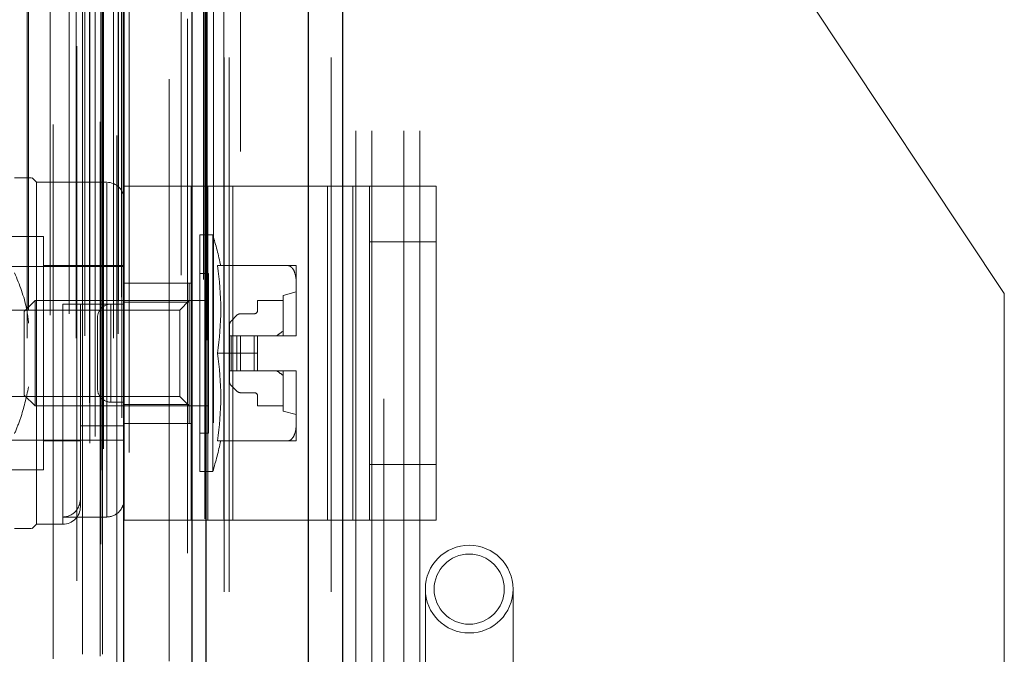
# Model space of a CAD drawing. Header units: inches. Extents: x 0.2 to 10.8, y 0.2 to 8.2.
# Tile 86 of 112: x 6.052 to 6.236, y 4.758 to 4.877. Entities that reach past the tile are written whole.
import ezdxf

# ---------------------------------------------------------------- set-up
doc = ezdxf.new("R2010")
doc.units = ezdxf.units.IN
doc.header["$MEASUREMENT"] = 0
doc.linetypes.add('HIDDEN', pattern=[0.07500000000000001, 0.05, -0.025])
doc.layers.add('DIMENSIONS', color=140, linetype='Continuous')
doc.styles.add('SLDTEXTSTYLE0', font='TXT', dxfattribs={"width": 0.7})
doc.dimstyles.new('SLDDIMSTYLE0', dxfattribs={"dimtxt": 0.0849609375, "dimasz": 0.13, "dimexe": 0, "dimexo": 0.0625, "dimgap": 0.021240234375, "dimtad": 0, "dimtih": 1, "dimtoh": 1, "dimlfac": 12, "dimrnd": 1e-09, "dimzin": 12, "dimdsep": 46, "dimtxsty": 'SLDTEXTSTYLE0', "dimsah": 1, "dimcen": 0.09, "dimadec": 0, "dimazin": 3, "dimtfac": 1, "dimtofl": 0, "dimtmove": 0, "dimatfit": 3, "dimfxl": 0, "dimfrac": 2, "dimtolj": 1, "dimtzin": 12, "dimarcsym": 0})

# ---------------------------------------------------------------- blocks, each defined once
blk = doc.blocks.new('_D_22')
at = {"layer": 'DIMENSIONS'}
for p, q in [((6.064457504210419, 4.907829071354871), (5.594720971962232, 4.907829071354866)), ((5.719720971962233, 4.907829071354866), (5.719720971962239, 4.338970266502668)), ((5.558146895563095, 4.184919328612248), (5.529616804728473, 4.184919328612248)), ((5.529616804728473, 4.184919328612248), (5.529616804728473, 4.049888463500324)), ((5.881295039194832, 4.184919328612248), (5.909825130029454, 4.184919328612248)), ((5.909825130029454, 4.184919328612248), (5.909825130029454, 4.049888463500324)), ((5.529616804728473, 4.049888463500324), (5.558146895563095, 4.049888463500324)), ((5.909825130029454, 4.049888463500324), (5.881295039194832, 4.049888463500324)), ((5.719720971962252, 3.367495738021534), (5.719720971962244, 4.030868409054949)), ((6.064457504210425, 3.367495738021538), (5.594720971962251, 3.367495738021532))]:
    blk.add_line(p, q, dxfattribs=at)
for points in [[(5.719720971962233, 4.907829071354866), (5.699720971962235, 4.777829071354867), (5.739720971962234, 4.777829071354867)], [(5.719720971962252, 3.367495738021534), (5.73972097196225, 3.497495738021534), (5.69972097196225, 3.497495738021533)]]:
    blk.add_solid(points, dxfattribs=at)
at = {"layer": 'DIMENSIONS', "char_height": 0.08333333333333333, "attachment_point": 1, "style": 'SLDTEXTSTYLE0'}
for s, insert in [('18.48', (5.558146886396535, 4.311361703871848)), ('469.5', (5.558146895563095, 4.157310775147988))]:
    blk.add_mtext(s, dxfattribs=dict(at, insert=insert))
blk = doc.blocks.new('_D_23')
at = {"layer": 'DIMENSIONS'}
for p, q in [((6.033874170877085, 5.023079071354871), (5.121119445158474, 5.023079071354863)), ((5.246119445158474, 5.023079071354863), (5.246119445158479, 4.394525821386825)), ((5.084545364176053, 4.264394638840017), (5.05601527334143, 4.264394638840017)), ((5.05601527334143, 4.264394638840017), (5.05601527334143, 4.129363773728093)), ((5.407693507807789, 4.264394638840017), (5.436223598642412, 4.264394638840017)), ((5.436223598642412, 4.264394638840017), (5.436223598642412, 4.129363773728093)), ((5.05601527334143, 4.129363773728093), (5.084545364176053, 4.129363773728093)), ((5.436223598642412, 4.129363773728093), (5.407693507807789, 4.129363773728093)), ((5.246119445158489, 3.252162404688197), (5.246119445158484, 3.975312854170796)), ((6.033874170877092, 3.252162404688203), (5.121119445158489, 3.252162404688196))]:
    blk.add_line(p, q, dxfattribs=at)
for points in [[(5.246119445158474, 5.023079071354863), (5.226119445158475, 4.893079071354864), (5.266119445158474, 4.893079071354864)], [(5.246119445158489, 3.252162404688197), (5.266119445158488, 3.382162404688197), (5.226119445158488, 3.382162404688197)]]:
    blk.add_solid(points, dxfattribs=at)
at = {"layer": 'DIMENSIONS', "char_height": 0.08333333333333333, "attachment_point": 1, "style": 'SLDTEXTSTYLE0'}
for s, insert in [('21.25', (5.084545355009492, 4.390837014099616)), ('539.8', (5.084545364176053, 4.236786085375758)), ('OPENING', (4.98408239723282, 4.082735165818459))]:
    blk.add_mtext(s, dxfattribs=dict(at, insert=insert))

msp = doc.modelspace()

# ---------------------------------------------------------------- linework, layer by layer
at = {"color": 7, "linetype": 'Continuous', "lineweight": 25}
for p, q in [((6.10558618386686, 3.169745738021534), (6.10558618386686, 5.114394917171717)), ((6.11195014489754, 5.115575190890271), (6.11195014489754, 3.169745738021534)), ((6.083874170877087, 3.169745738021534), (6.083874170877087, 5.105162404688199)), ((6.086510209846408, 3.169745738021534), (6.086510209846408, 5.105421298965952)), ((6.071071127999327, 3.19585015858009), (6.071071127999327, 5.079458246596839))]:
    msp.add_line(p, q, dxfattribs=at)
at = {"color": 7, "linetype": 'HIDDEN', "lineweight": 18}
for p, q in [((6.105586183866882, 3.169745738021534), (6.105586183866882, 5.114394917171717)), ((6.10982882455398, 3.169745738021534), (6.10982882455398, 5.114394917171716)), ((6.109828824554, 3.169745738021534), (6.109828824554, 5.114394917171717)), ((6.11195014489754, 5.115575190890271), (6.11195014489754, 3.169745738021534)), ((6.111950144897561, 3.169745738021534), (6.111950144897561, 5.115575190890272)), ((6.111950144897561, 3.169745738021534), (6.111950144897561, 5.115575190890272)), ((6.08651020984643, 3.169745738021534), (6.086510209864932, 5.105421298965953)), ((6.089874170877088, 3.169745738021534), (6.089874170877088, 5.105162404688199)), ((6.090752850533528, 3.169745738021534), (6.090752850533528, 5.105421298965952)), ((6.090752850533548, 3.169745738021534), (6.090752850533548, 5.105421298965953)), ((6.086255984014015, 3.183379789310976), (6.086255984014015, 5.091928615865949)), ((6.066845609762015, 3.192516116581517), (6.066845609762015, 5.082792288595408)), ((6.066845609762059, 3.192516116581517), (6.066845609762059, 5.082792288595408)), ((6.072113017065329, 3.19585015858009), (6.072113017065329, 5.079458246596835)), ((6.064707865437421, 3.197584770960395), (6.064707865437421, 5.07772363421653)), ((6.066761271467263, 5.078698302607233), (6.066761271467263, 3.19661010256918)), ((6.067270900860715, 3.196520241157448), (6.067270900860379, 5.07878816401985)), ((6.065700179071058, 3.198839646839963), (6.065700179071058, 5.076506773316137)), ((6.083000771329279, 5.076974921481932), (6.083000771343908, 3.198338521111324)), ((6.083000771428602, 5.076973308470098), (6.083000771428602, 3.198346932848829)), ((6.071146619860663, 3.20133449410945), (6.071146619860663, 5.073973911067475)), ((6.07117343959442, 3.201544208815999), (6.07117343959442, 5.073764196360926)), ((6.062310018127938, 5.07181914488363), (6.062310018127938, 3.203497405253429)), ((6.070695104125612, 3.202298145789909), (6.070695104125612, 5.073010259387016)), ((6.070695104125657, 3.202298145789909), (6.070695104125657, 5.073010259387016)), ((6.064676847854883, 3.205131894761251), (6.064676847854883, 5.070176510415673)), ((6.079564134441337, 5.065672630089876), (6.079564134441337, 3.209611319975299)), ((6.05301372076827, 3.217201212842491), (6.05301372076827, 5.058107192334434)), ((6.057885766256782, 5.057205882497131), (6.057885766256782, 3.218101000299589)), ((6.06218433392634, 3.217201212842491), (6.06218433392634, 5.058107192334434)), ((6.063357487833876, 5.058107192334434), (6.063357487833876, 3.217201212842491)), ((6.06335748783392, 3.217201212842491), (6.06335748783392, 5.058107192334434)), ((6.063774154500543, 3.217617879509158), (6.063774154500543, 5.057690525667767)), ((6.06669082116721, 5.057690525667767), (6.06669082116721, 3.217617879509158)), ((6.067107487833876, 3.217201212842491), (6.067107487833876, 5.058107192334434)), ((6.067107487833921, 5.058107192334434), (6.067107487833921, 3.217201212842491)), ((6.069181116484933, 3.217201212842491), (6.069181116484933, 5.058107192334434)), ((6.069181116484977, 3.217201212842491), (6.069181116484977, 5.058107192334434)), ((6.070024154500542, 3.218034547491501), (6.070024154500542, 5.057273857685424)), ((6.070024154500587, 3.218034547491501), (6.070024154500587, 5.057273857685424)), ((6.057338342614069, 3.221496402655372), (6.057338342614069, 5.053812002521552)), ((6.057338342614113, 3.221496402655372), (6.057338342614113, 5.053812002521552)), ((6.060893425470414, 3.221742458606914), (6.060893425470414, 5.053554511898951)), ((6.069779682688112, 5.055112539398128), (6.069779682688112, 3.220195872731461)), ((6.053282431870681, 3.222605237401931), (6.053282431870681, 5.052710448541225)), ((6.070094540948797, 3.224114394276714), (6.070094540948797, 5.051194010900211)), ((6.07009454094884, 3.224114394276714), (6.07009454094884, 5.051194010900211)), ((6.070641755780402, 3.224887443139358), (6.070641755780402, 5.050420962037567)), ((6.070641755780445, 3.224887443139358), (6.070641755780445, 5.050420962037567)), ((6.08183364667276, 3.228977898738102), (6.08183364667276, 5.046330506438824)), ((6.085967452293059, 3.228199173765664), (6.085967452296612, 5.047074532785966)), ((6.092874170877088, 3.252162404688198), (6.092874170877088, 5.023079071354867)), ((6.092874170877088, 3.252162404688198), (6.092874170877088, 5.023079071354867)), ((6.092874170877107, 3.2521624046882), (6.092874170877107, 5.023079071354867)), ((6.092874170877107, 3.2521624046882), (6.092874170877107, 5.023079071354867)), ((6.119707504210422, 4.705870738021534), (6.119707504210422, 5.023079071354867)), ((6.114457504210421, 4.355995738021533), (6.114457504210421, 4.907829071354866)), ((6.114457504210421, 4.355995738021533), (6.114457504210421, 4.907829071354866)), ((6.117457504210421, 4.355995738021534), (6.117457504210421, 4.907829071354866)), ((6.12345750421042, 4.355995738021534), (6.12345750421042, 4.907829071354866)), ((6.12645750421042, 4.355995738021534), (6.12645750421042, 4.907829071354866)), ((6.12645750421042, 4.355995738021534), (6.12645750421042, 4.907829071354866)), ((6.235707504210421, 4.825589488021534), (6.181082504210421, 4.907829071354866)), ((6.054763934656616, 4.846381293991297), (6.053943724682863, 4.847201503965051)), ((6.054763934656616, 4.782404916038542), (6.054763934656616, 4.846381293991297)), ((6.067887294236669, 4.846381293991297), (6.054763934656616, 4.846381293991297)), ((6.067887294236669, 4.783752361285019), (6.067887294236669, 4.846230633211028)), ((6.071168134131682, 4.783144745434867), (6.071168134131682, 4.845644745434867)), ((6.071168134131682, 4.845644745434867), (6.08679512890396, 4.845644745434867)), ((6.083668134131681, 4.783144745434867), (6.083668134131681, 4.845644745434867)), ((6.08679512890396, 4.783144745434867), (6.08679512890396, 4.845644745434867)), ((6.08679512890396, 4.845644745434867), (6.109187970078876, 4.845644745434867)), ((6.091481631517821, 4.783144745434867), (6.091481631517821, 4.845644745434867)), ((6.109187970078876, 4.783144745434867), (6.109187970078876, 4.845644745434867)), ((6.109187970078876, 4.845644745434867), (6.117001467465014, 4.845644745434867)), ((6.113874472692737, 4.783144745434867), (6.113874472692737, 4.845644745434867)), ((6.117001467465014, 4.845644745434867), (6.129501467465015, 4.845644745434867)), ((6.117001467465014, 4.8352280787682), (6.117001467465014, 4.845644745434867)), ((6.129501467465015, 4.845644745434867), (6.129501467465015, 4.8352280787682)), ((6.056076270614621, 4.836210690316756), (6.049514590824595, 4.836210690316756)), ((6.056076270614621, 4.792575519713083), (6.056076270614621, 4.836210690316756)), ((6.085275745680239, 4.792247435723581), (6.085275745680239, 4.836538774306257)), ((6.087717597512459, 4.836538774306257), (6.085275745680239, 4.836538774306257)), ((6.087717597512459, 4.792247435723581), (6.087717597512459, 4.836538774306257)), ((6.117001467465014, 4.793561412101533), (6.117001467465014, 4.8352280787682)), ((6.117001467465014, 4.8352280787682), (6.129501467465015, 4.8352280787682)), ((6.129501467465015, 4.793561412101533), (6.129501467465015, 4.8352280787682)), ((6.071168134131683, 4.830633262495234), (6.047218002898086, 4.830633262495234)), ((6.071168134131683, 4.830797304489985), (6.056076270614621, 4.830797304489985)), ((6.088606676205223, 4.830797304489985), (6.101743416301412, 4.830797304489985)), ((6.103320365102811, 4.82736127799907), (6.103320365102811, 4.830797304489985)), ((6.086916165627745, 4.829320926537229), (6.085275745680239, 4.829320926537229)), ((6.086916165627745, 4.799465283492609), (6.086916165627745, 4.829320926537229)), ((6.071168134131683, 4.827519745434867), (6.083668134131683, 4.827519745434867)), ((6.083307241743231, 4.827516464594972), (6.071168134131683, 4.827516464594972)), ((6.083307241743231, 4.82395972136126), (6.083307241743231, 4.827516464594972)), ((6.103320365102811, 4.817829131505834), (6.103320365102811, 4.82736127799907)), ((6.103320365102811, 4.825876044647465), (6.100859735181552, 4.825219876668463)), ((6.100859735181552, 4.817673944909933), (6.100859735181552, 4.825219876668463)), ((6.235707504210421, 4.7433499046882), (6.235707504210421, 4.825589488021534)), ((6.054480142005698, 4.824235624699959), (6.052467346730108, 4.822222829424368)), ((6.054480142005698, 4.80455058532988), (6.054480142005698, 4.824235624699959)), ((6.086916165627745, 4.824235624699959), (6.054480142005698, 4.824235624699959)), ((6.067887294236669, 4.823579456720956), (6.059685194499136, 4.823579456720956)), ((6.059685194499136, 4.823579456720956), (6.059685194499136, 4.782550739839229)), ((6.06296603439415, 4.785685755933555), (6.062966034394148, 4.823579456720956)), ((6.068668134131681, 4.823561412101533), (6.068668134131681, 4.8052280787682)), ((6.068668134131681, 4.823561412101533), (6.071168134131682, 4.823561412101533)), ((6.068668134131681, 4.8052280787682), (6.068668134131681, 4.823561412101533)), ((6.083307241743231, 4.82395972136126), (6.071168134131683, 4.82395972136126)), ((6.083307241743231, 4.824235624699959), (6.081530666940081, 4.822459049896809)), ((6.083307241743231, 4.804826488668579), (6.083307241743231, 4.82395972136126)), ((6.100859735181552, 4.824235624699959), (6.096102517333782, 4.824235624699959)), ((6.096102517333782, 4.824235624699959), (6.096102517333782, 4.822431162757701)), ((6.081530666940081, 4.822459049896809), (6.034097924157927, 4.822459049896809)), ((6.052467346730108, 4.80656338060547), (6.052467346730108, 4.822222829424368)), ((6.081530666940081, 4.80632716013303), (6.081530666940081, 4.822459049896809)), ((6.092205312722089, 4.82148671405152), (6.091141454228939, 4.820422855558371)), ((6.09544634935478, 4.821774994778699), (6.092901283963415, 4.821774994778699)), ((6.066168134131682, 4.821061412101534), (6.066168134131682, 4.8077280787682)), ((6.090853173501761, 4.819726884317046), (6.090853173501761, 4.817673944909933)), ((6.090853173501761, 4.817673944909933), (6.090853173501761, 4.811112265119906)), ((6.091141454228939, 4.817673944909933), (6.090853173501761, 4.817673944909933)), ((6.092205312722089, 4.817673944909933), (6.091141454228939, 4.817673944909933)), ((6.091141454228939, 4.817673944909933), (6.091141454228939, 4.811112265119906)), ((6.091141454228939, 4.817673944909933), (6.091141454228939, 4.811112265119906)), ((6.092901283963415, 4.817673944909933), (6.092205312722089, 4.817673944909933)), ((6.092205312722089, 4.817673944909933), (6.092205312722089, 4.811112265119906)), ((6.092205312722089, 4.817673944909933), (6.092205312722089, 4.811112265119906)), ((6.09544634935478, 4.817673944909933), (6.092901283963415, 4.817673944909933)), ((6.092901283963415, 4.817673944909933), (6.092901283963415, 4.811112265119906)), ((6.092901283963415, 4.817673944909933), (6.092901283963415, 4.811112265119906)), ((6.09544634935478, 4.817673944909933), (6.09544634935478, 4.811112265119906)), ((6.096102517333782, 4.817673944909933), (6.09544634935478, 4.817673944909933)), ((6.09544634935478, 4.817673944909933), (6.09544634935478, 4.811112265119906)), ((6.096102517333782, 4.817673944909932), (6.103319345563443, 4.817673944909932)), ((6.096102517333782, 4.814393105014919), (6.096102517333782, 4.817673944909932)), ((6.103319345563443, 4.817673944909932), (6.103320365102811, 4.817673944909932)), ((6.103320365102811, 4.817673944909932), (6.103320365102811, 4.817829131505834)), ((6.088606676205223, 4.814393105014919), (6.096102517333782, 4.814393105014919)), ((6.096102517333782, 4.814393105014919), (6.096102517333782, 4.811112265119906)), ((6.091141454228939, 4.811112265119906), (6.090853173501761, 4.811112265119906)), ((6.090853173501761, 4.811112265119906), (6.090853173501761, 4.809059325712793)), ((6.092205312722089, 4.811112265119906), (6.091141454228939, 4.811112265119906)), ((6.092901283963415, 4.811112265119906), (6.092205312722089, 4.811112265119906)), ((6.09544634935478, 4.811112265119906), (6.092901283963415, 4.811112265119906)), ((6.096102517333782, 4.811112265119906), (6.09544634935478, 4.811112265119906)), ((6.096102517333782, 4.811112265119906), (6.103319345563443, 4.811112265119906)), ((6.100859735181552, 4.803566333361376), (6.100859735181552, 4.811112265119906)), ((6.103319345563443, 4.811112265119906), (6.103320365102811, 4.811112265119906)), ((6.103320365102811, 4.810957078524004), (6.103320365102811, 4.811112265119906)), ((6.103320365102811, 4.801424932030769), (6.103320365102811, 4.810957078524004)), ((6.091141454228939, 4.808363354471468), (6.092205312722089, 4.807299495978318)), ((6.092901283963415, 4.80701121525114), (6.09544634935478, 4.80701121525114)), ((6.034097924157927, 4.80632716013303), (6.081530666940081, 4.80632716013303)), ((6.052467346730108, 4.80656338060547), (6.054480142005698, 4.80455058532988)), ((6.068668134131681, 4.8052280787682), (6.071168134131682, 4.8052280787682)), ((6.083307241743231, 4.804826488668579), (6.071168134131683, 4.804826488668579)), ((6.081530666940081, 4.80632716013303), (6.083307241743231, 4.80455058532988)), ((6.083307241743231, 4.801269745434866), (6.083307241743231, 4.804826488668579)), ((6.096102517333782, 4.806355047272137), (6.096102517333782, 4.80455058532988)), ((6.054480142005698, 4.80455058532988), (6.086916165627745, 4.80455058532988)), ((6.096102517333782, 4.80455058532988), (6.100859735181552, 4.80455058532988)), ((6.100859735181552, 4.803566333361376), (6.103320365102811, 4.802910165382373)), ((6.071168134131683, 4.801269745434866), (6.083668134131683, 4.801269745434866)), ((6.103320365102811, 4.797988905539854), (6.103320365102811, 4.801424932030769)), ((6.071168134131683, 4.800802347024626), (6.06296603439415, 4.800802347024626)), ((6.085275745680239, 4.799465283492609), (6.086916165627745, 4.799465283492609)), ((6.047218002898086, 4.798152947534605), (6.071168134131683, 4.798152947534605)), ((6.056076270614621, 4.797988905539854), (6.06296603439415, 4.797988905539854)), ((6.088606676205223, 4.797988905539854), (6.101743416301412, 4.797988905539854)), ((6.049514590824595, 4.792575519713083), (6.056076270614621, 4.792575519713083)), ((6.085275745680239, 4.792247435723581), (6.087717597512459, 4.792247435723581)), ((6.117001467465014, 4.793561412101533), (6.129501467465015, 4.793561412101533)), ((6.117001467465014, 4.783144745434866), (6.117001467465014, 4.793561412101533)), ((6.129501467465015, 4.793561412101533), (6.129501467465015, 4.783144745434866)), ((6.067887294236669, 4.783752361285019), (6.059685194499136, 4.783752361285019)), ((6.071168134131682, 4.783144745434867), (6.08679512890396, 4.783144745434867)), ((6.08679512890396, 4.783144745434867), (6.109187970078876, 4.783144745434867)), ((6.109187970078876, 4.783144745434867), (6.117001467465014, 4.783144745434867)), ((6.117001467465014, 4.783144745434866), (6.129501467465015, 4.783144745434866)), ((6.053943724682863, 4.781584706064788), (6.054763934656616, 4.782404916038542)), ((6.054763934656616, 4.782404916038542), (6.059685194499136, 4.782404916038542)), ((6.127459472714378, 4.770254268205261), (6.127459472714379, 4.753850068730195)), ((6.143863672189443, 4.753850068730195), (6.143863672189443, 4.770254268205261))]:
    msp.add_line(p, q, dxfattribs=at)
at = {"color": 7, "linetype": 'HIDDEN', "lineweight": 18, "flags": 128}
for points in [[(6.089763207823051, 3.183319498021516), (6.089763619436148, 4.130100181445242), (6.089763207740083, 5.091984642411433)], [(6.087863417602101, 3.201365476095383), (6.08786354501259, 4.122540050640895), (6.087863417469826, 5.073944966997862)], [(6.087863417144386, 3.201376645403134), (6.087863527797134, 4.099038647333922), (6.08786341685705, 5.073920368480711)], [(6.079564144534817, 5.065696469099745), (6.079564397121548, 4.097979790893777), (6.079564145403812, 3.209612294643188)], [(6.086692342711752, 3.216820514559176), (6.086693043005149, 4.157485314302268), (6.086692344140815, 5.058487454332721)], [(6.086692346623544, 3.216837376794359), (6.086693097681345, 4.122540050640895), (6.086692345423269, 5.058488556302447)], [(6.079576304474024, 5.056785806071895), (6.079576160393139, 4.145205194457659), (6.079576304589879, 3.218524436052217)]]:
    msp.add_lwpolyline(points, dxfattribs=at)
at = {"color": 7, "linetype": 'HIDDEN', "lineweight": 18}
for radius in [0.00820209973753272, 0.006561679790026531]:
    msp.add_circle((6.135661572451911, 4.770254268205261), radius, dxfattribs=at)
for centre, radius, start, end in [((6.067887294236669, 4.843100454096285), 0.003280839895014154, 0, 90), ((6.014134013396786, 4.814393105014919), 0.07684383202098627, 12.32604560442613, 16.7496602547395), ((6.032814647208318, 4.822595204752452), 0.05639170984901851, 351.6367379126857, 8.363262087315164), ((6.068668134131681, 4.821061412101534), 0.002499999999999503, 90, 180), ((6.092901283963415, 4.820790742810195), 0.000984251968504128, 90, 135.0000000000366), ((6.09544634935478, 4.822431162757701), 0.0006561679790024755, 270.0000000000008, 0), ((6.091837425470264, 4.819726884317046), 0.0009842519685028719, 135.0000000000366, 180.0000000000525), ((6.091697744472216, 4.817827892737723), 0.01162262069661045, 359.2410645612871, 0.006106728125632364), ((6.091697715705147, 4.81782789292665), 0.01162264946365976, 359.2410655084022, 0.00610578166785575), ((6.032814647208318, 4.806191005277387), 0.05639170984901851, 351.6367379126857, 8.363262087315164), ((6.091697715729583, 4.810958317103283), 0.01162264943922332, 359.9938942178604, 0.7589344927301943), ((6.091697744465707, 4.81095831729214), 0.01162262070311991, 359.9938932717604, 0.7589354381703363), ((6.091837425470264, 4.809059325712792), 0.0009842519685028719, 179.9999999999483, 224.9999999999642), ((6.068668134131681, 4.8077280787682), 0.002500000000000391, 180, 270.0000000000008), ((6.092901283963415, 4.807995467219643), 0.000984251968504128, 224.9999999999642, 270.0000000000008), ((6.09544634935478, 4.806355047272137), 0.0006561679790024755, 0, 90), ((6.014134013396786, 4.814393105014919), 0.07684383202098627, 343.2503397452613, 347.6739543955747), ((6.059685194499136, 4.785685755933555), 0.003280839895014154, 270.0000000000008, 0)]:
    msp.add_arc(centre, radius, start, end, dxfattribs=at)
for points, knots in [([(6.053851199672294, 4.847201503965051), (6.053796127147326, 4.847201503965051), (6.05367248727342, 4.84720150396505), (6.052253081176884, 4.847201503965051), (6.051036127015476, 4.84720150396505), (6.050662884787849, 4.84720150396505)], [0, 0, 0, 0, 0.3576770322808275, 0.802998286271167, 1, 1, 1, 1]), ([(6.10332036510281, 4.82736127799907), (6.103320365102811, 4.828022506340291), (6.103275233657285, 4.828684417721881), (6.102987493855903, 4.829646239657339), (6.102854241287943, 4.82996168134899), (6.102545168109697, 4.830374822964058), (6.102420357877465, 4.83050562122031), (6.102117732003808, 4.830710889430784), (6.10193769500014, 4.830784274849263), (6.101743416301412, 4.830797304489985)], [0, 0, 0, 0, 0.4999999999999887, 0.4999999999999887, 0.7499999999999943, 0.7499999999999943, 0.8749999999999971, 0.8749999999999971, 1, 1, 1, 1]), ([(6.101743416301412, 4.830797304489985), (6.101937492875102, 4.830797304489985), (6.102117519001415, 4.830797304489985), (6.102419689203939, 4.830797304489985), (6.102543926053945, 4.830797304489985), (6.102856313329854, 4.830797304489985), (6.102987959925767, 4.830797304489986), (6.103275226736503, 4.830797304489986), (6.103320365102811, 4.830797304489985), (6.103320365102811, 4.830797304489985)], [0, 0, 0, 0, 0.1249999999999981, 0.1249999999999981, 0.2499999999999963, 0.2499999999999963, 0.4999999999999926, 0.4999999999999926, 1, 1, 1, 1]), ([(6.050662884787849, 4.829427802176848), (6.05155959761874, 4.827229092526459), (6.052799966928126, 4.82418774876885), (6.053177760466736, 4.820942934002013), (6.053282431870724, 4.820043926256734)], [0, 0, 0, 0, 0.722940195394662, 0.9999999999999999, 0.9999999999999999, 0.9999999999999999, 0.9999999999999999]), ([(6.067887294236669, 4.823579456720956), (6.068331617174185, 4.823579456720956), (6.0687680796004, 4.823579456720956), (6.069572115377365, 4.823579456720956), (6.069937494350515, 4.823579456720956), (6.070534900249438, 4.823579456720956), (6.070771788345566, 4.823579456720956), (6.071086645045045, 4.823579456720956), (6.071168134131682, 4.823579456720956), (6.071168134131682, 4.823579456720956)], [0, 0, 0, 0, 0.25, 0.25, 0.5, 0.5, 0.75, 0.75, 1, 1, 1, 1]), ([(6.053282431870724, 4.808104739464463), (6.052845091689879, 4.806115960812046), (6.052188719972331, 4.803131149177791), (6.051044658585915, 4.800302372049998), (6.050662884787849, 4.799358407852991)], [0, 0, 0, 0, 0.6662995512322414, 1, 1, 1, 1]), ([(6.101743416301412, 4.797988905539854), (6.101937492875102, 4.798001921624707), (6.102117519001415, 4.798075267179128), (6.102419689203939, 4.798280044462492), (6.102543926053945, 4.798409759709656), (6.102856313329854, 4.798827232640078), (6.102987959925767, 4.799141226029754), (6.103275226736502, 4.800102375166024), (6.10332036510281, 4.800763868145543), (6.10332036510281, 4.801424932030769)], [0, 0, 0, 0, 0.1250000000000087, 0.1250000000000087, 0.2500000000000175, 0.2500000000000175, 0.5000000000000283, 0.5000000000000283, 1, 1, 1, 1]), ([(6.103320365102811, 4.797988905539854), (6.103320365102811, 4.797988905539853), (6.103275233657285, 4.797988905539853), (6.102987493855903, 4.797988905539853), (6.102854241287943, 4.797988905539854), (6.102545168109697, 4.797988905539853), (6.102420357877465, 4.797988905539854), (6.102117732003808, 4.797988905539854), (6.10193769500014, 4.797988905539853), (6.101743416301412, 4.797988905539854)], [0, 0, 0, 0, 0.4999999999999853, 0.4999999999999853, 0.7500000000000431, 0.7500000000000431, 0.8750000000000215, 0.8750000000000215, 1, 1, 1, 1]), ([(6.06296603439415, 4.78719525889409), (6.06296603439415, 4.786751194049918), (6.062886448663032, 4.786316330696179), (6.062569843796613, 4.785491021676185), (6.062335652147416, 4.785111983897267), (6.061436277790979, 4.784144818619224), (6.060574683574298, 4.783752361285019), (6.059685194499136, 4.783752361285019)], [0, 0, 0, 0, 0.2499999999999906, 0.2499999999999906, 0.4999999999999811, 0.4999999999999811, 1, 1, 1, 1]), ([(6.071168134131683, 4.78719525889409), (6.071168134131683, 4.786751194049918), (6.071088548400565, 4.786316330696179), (6.070771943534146, 4.785491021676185), (6.070537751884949, 4.785111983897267), (6.069638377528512, 4.784144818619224), (6.068776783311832, 4.783752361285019), (6.067887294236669, 4.783752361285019)], [0, 0, 0, 0, 0.2499999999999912, 0.2499999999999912, 0.4999999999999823, 0.4999999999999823, 1, 1, 1, 1]), ([(6.053851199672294, 4.781584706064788), (6.053796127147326, 4.781584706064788), (6.05367248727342, 4.781584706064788), (6.052253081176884, 4.781584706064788), (6.051036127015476, 4.781584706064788), (6.050662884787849, 4.781584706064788)], [0, 0, 0, 0, 0.3576770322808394, 0.8029982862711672, 1, 1, 1, 1])]:
    msp.add_open_spline(points, degree=3, knots=knots, dxfattribs=at)
for points in [[(6.100859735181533, 4.818528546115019), (6.100468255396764, 4.818247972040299), (6.100079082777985, 4.817964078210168), (6.099694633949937, 4.817673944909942)], [(6.099694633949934, 4.811112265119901), (6.100079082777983, 4.810822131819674), (6.100468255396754, 4.810538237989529), (6.100859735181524, 4.810257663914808)]]:
    msp.add_open_spline(points, degree=3, dxfattribs=at)

# ---------------------------------------------------------------- dimensions: what is measured, and where the dimension line sits
at = {"layer": 'DIMENSIONS'}
dim = msp.add_linear_dim(base=(5.246119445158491, 3.252162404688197), p1=(6.083874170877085, 5.023079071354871), p2=(6.083874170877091, 3.252162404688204), angle=90.0000000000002, text='<>\\POPENING', dimstyle='SLDDIMSTYLE0', dxfattribs=at)
dim.commit()
dim.dimension.update_dxf_attribs({"geometry": '_D_23', "text_midpoint": (5.246119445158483, 4.18491933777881), "dimtype": 160})
dim = msp.add_linear_dim(base=(5.719720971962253, 3.367495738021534), p1=(6.114457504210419, 4.907829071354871), p2=(6.114457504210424, 3.367495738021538), angle=90.0000000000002, dimstyle='SLDDIMSTYLE0', dxfattribs=at)
dim.commit()
dim.dimension.update_dxf_attribs({"geometry": '_D_22', "text_midpoint": (5.719720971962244, 4.184919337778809), "dimtype": 160})

doc.saveas('drawing.dxf')
